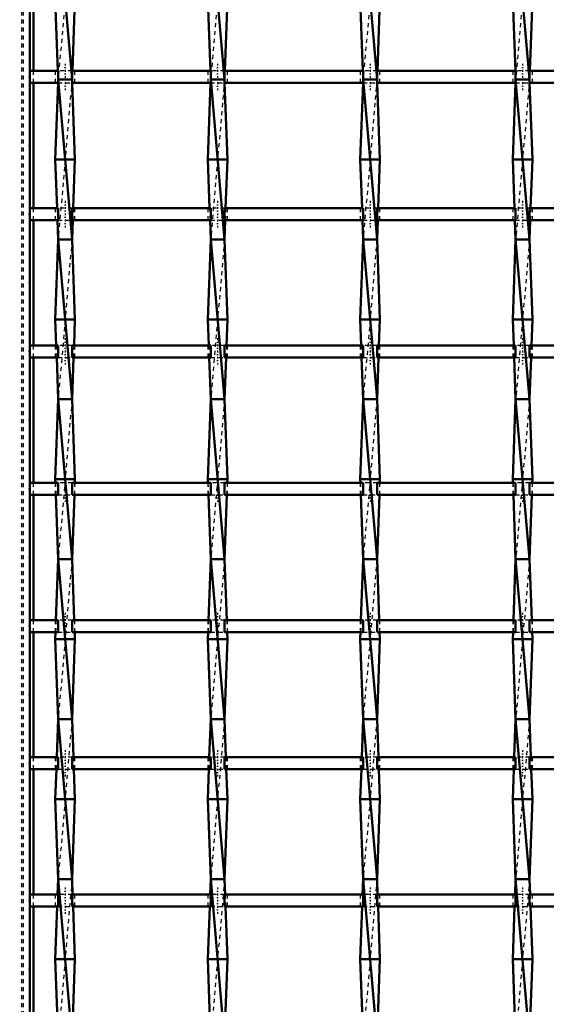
# Model space of a CAD drawing. Header units: millimetres. Extents: x -796 to 551, y -500 to 878.
# Tile 7 of 22: x -449 to -318, y 146 to 392. Entities that reach past the tile are written whole.
import ezdxf

# ---------------------------------------------------------------- set-up
doc = ezdxf.new("R2010")
doc.units = ezdxf.units.MM
doc.linetypes.add('Center', pattern=[1.5, 0.45, -0.5, 0.05, -0.5])
doc.linetypes.add('Dashed', pattern=[2, 1, -1])
for name, color, linetype, lineweight in [('2d ConnectionPoints', 7, 'Continuous', 50), ('AM_0', 7, 'Continuous', 50), ('AM_5', 3, 'Continuous', 25), ('AM_7', 7, 'Center', 25), ('AM_9', 6, 'Dashed', 25)]:
    doc.layers.add(name, color=color, linetype=linetype, lineweight=lineweight)
doc.dimstyles.new('ISO-25', dxfattribs={"dimtxt": 2.5, "dimasz": 2.5, "dimexe": 1.25, "dimexo": 0.625, "dimtad": 1, "dimtxsty": 'Standard', "dimcen": 2.5, "dimadec": 0, "dimazin": 0, "dimtfac": 1, "dimtmove": 0, "dimatfit": 3, "dimfxl": 1, "dimarcsym": 0})

# ---------------------------------------------------------------- blocks, each defined once
blk = doc.blocks.new('3_05aa3lj3zl3owe3hs8i06w88q________0_in_LSSP3303438311900100035010_4')
at = {"layer": 'AM_0'}
for p, q in [((-439.88, 417), (-436.42, 377)), ((-440.6, 397), (-439.96, 379.13)), ((-435.7, 397), (-436.34, 379.13)), ((-439.88, 377), (-436.42, 337)), ((-436.42, 377), (-439.88, 377)), ((-439.91, 376.13), (-440.6, 357)), ((-436.39, 376.13), (-435.7, 357)), ((-440.6, 357), (-440.16, 344.8)), ((-435.7, 357), (-440.6, 357)), ((-435.7, 357), (-436.14, 344.8)), ((-440.05, 341.8), (-439.88, 337)), ((-436.25, 341.8), (-436.42, 337)), ((-439.88, 337), (-440.6, 317)), ((-436.42, 337), (-439.88, 337)), ((-439.88, 337), (-436.42, 297)), ((-436.42, 337), (-435.7, 317)), ((-440.6, 317), (-440.37, 310.47)), ((-435.7, 317), (-440.6, 317)), ((-435.7, 317), (-435.93, 310.47)), ((-440.26, 307.47), (-439.88, 297)), ((-436.04, 307.47), (-436.42, 297)), ((-439.88, 297), (-440.6, 277)), ((-436.42, 297), (-439.88, 297)), ((-439.88, 297), (-436.42, 257)), ((-436.42, 297), (-435.7, 277)), ((-440.6, 277), (-440.57, 276.14)), ((-435.7, 277), (-440.6, 277)), ((-435.7, 277), (-435.73, 276.14)), ((-440.46, 273.14), (-439.88, 257)), ((-435.84, 273.14), (-436.42, 257)), ((-439.88, 257), (-440.43, 241.81)), ((-436.42, 257), (-439.88, 257)), ((-439.88, 257), (-436.42, 217)), ((-436.42, 257), (-435.87, 241.81)), ((-440.54, 238.81), (-440.6, 237)), ((-440.6, 237), (-439.88, 217)), ((-435.7, 237), (-440.6, 237)), ((-435.7, 237), (-436.42, 217)), ((-435.76, 238.81), (-435.7, 237)), ((-439.88, 217), (-440.22, 207.48)), ((-436.42, 217), (-439.88, 217)), ((-439.88, 217), (-436.42, 177)), ((-436.42, 217), (-436.08, 207.48)), ((-440.33, 204.48), (-440.6, 197)), ((-435.97, 204.48), (-435.7, 197)), ((-440.6, 197), (-439.88, 177)), ((-435.7, 197), (-440.6, 197)), ((-435.7, 197), (-436.42, 177)), ((-439.88, 177), (-440.02, 173.15)), ((-439.88, 177), (-436.42, 137)), ((-436.42, 177), (-439.88, 177)), ((-436.42, 177), (-436.28, 173.15)), ((-440.13, 170.15), (-440.6, 157)), ((-436.17, 170.15), (-435.7, 157)), ((-435.7, 157), (-440.6, 157)), ((-440.6, 157), (-439.95, 138.82)), ((-435.7, 157), (-436.35, 138.82))]:
    blk.add_line(p, q, dxfattribs=at)
at = {"layer": 'AM_9'}
for p, q in [((-436.42, 417), (-439.88, 377)), ((-439.96, 379.13), (-439.88, 377)), ((-439.88, 377), (-439.91, 376.13)), ((-436.42, 377), (-439.88, 337)), ((-436.34, 379.13), (-436.42, 377)), ((-436.42, 377), (-436.39, 376.13)), ((-440.16, 344.8), (-440.05, 341.8)), ((-436.14, 344.8), (-436.25, 341.8)), ((-436.42, 337), (-439.88, 297)), ((-440.37, 310.47), (-440.26, 307.47)), ((-435.93, 310.47), (-436.04, 307.47)), ((-436.42, 297), (-439.88, 257)), ((-440.57, 276.14), (-440.46, 273.14)), ((-435.73, 276.14), (-435.84, 273.14)), ((-436.42, 257), (-439.88, 217)), ((-440.43, 241.81), (-440.54, 238.81)), ((-435.87, 241.81), (-435.76, 238.81)), ((-436.42, 217), (-439.88, 177)), ((-440.22, 207.48), (-440.33, 204.48)), ((-436.08, 207.48), (-435.97, 204.48)), ((-436.42, 177), (-439.88, 137)), ((-440.02, 173.15), (-440.13, 170.15)), ((-436.28, 173.15), (-436.17, 170.15))]:
    blk.add_line(p, q, dxfattribs=at)
blk = doc.blocks.new('4_bzir5yus4jp6ud0ksc3mt2uld________0_in_LSSP3303438311900100035010_4')
at = {"layer": 'AM_0'}
for p, q in [((-401.78, 417), (-398.32, 377)), ((-402.5, 397), (-401.86, 379.13)), ((-397.6, 397), (-398.24, 379.13)), ((-401.78, 377), (-398.32, 337)), ((-398.32, 377), (-401.78, 377)), ((-401.81, 376.13), (-402.5, 357)), ((-398.29, 376.13), (-397.6, 357)), ((-397.6, 357), (-402.5, 357)), ((-402.5, 357), (-402.06, 344.8)), ((-397.6, 357), (-398.04, 344.8)), ((-401.95, 341.8), (-401.78, 337)), ((-398.15, 341.8), (-398.32, 337)), ((-401.78, 337), (-402.5, 317)), ((-401.78, 337), (-398.32, 297)), ((-398.32, 337), (-401.78, 337)), ((-398.32, 337), (-397.6, 317)), ((-402.5, 317), (-402.27, 310.47)), ((-397.6, 317), (-402.5, 317)), ((-397.6, 317), (-397.83, 310.47)), ((-402.16, 307.47), (-401.78, 297)), ((-397.94, 307.47), (-398.32, 297)), ((-401.78, 297), (-402.5, 277)), ((-398.32, 297), (-401.78, 297)), ((-401.78, 297), (-398.32, 257)), ((-398.32, 297), (-397.6, 277)), ((-402.5, 277), (-402.47, 276.14)), ((-397.6, 277), (-402.5, 277)), ((-397.6, 277), (-397.63, 276.14)), ((-402.36, 273.14), (-401.78, 257)), ((-397.74, 273.14), (-398.32, 257)), ((-401.78, 257), (-402.33, 241.81)), ((-401.78, 257), (-398.32, 217)), ((-398.32, 257), (-401.78, 257)), ((-398.32, 257), (-397.77, 241.81)), ((-402.44, 238.81), (-402.5, 237)), ((-402.5, 237), (-401.78, 217)), ((-397.6, 237), (-402.5, 237)), ((-397.6, 237), (-398.32, 217)), ((-397.66, 238.81), (-397.6, 237)), ((-401.78, 217), (-402.12, 207.48)), ((-401.78, 217), (-398.32, 177)), ((-398.32, 217), (-401.78, 217)), ((-398.32, 217), (-397.98, 207.48)), ((-402.23, 204.48), (-402.5, 197)), ((-397.87, 204.48), (-397.6, 197)), ((-397.6, 197), (-402.5, 197)), ((-402.5, 197), (-401.78, 177)), ((-397.6, 197), (-398.32, 177)), ((-401.78, 177), (-401.92, 173.15)), ((-401.78, 177), (-398.32, 137)), ((-398.32, 177), (-401.78, 177)), ((-398.32, 177), (-398.18, 173.15)), ((-402.03, 170.15), (-402.5, 157)), ((-398.07, 170.15), (-397.6, 157)), ((-397.6, 157), (-402.5, 157)), ((-402.5, 157), (-401.85, 138.82)), ((-397.6, 157), (-398.25, 138.82))]:
    blk.add_line(p, q, dxfattribs=at)
at = {"layer": 'AM_9'}
for p, q in [((-398.32, 417), (-401.78, 377)), ((-401.86, 379.13), (-401.78, 377)), ((-401.78, 377), (-401.81, 376.13)), ((-398.32, 377), (-401.78, 337)), ((-398.24, 379.13), (-398.32, 377)), ((-398.32, 377), (-398.29, 376.13)), ((-402.06, 344.8), (-401.95, 341.8)), ((-398.04, 344.8), (-398.15, 341.8)), ((-398.32, 337), (-401.78, 297)), ((-402.27, 310.47), (-402.16, 307.47)), ((-397.83, 310.47), (-397.94, 307.47)), ((-398.32, 297), (-401.78, 257)), ((-402.47, 276.14), (-402.36, 273.14)), ((-397.63, 276.14), (-397.74, 273.14)), ((-398.32, 257), (-401.78, 217)), ((-402.33, 241.81), (-402.44, 238.81)), ((-397.77, 241.81), (-397.66, 238.81)), ((-398.32, 217), (-401.78, 177)), ((-402.12, 207.48), (-402.23, 204.48)), ((-397.98, 207.48), (-397.87, 204.48)), ((-398.32, 177), (-401.78, 137)), ((-401.92, 173.15), (-402.03, 170.15)), ((-398.18, 173.15), (-398.07, 170.15))]:
    blk.add_line(p, q, dxfattribs=at)
blk = doc.blocks.new('5_zbg7nga3s7bf2bxihrs14jt1k________0_in_LSSP3303438311900100035010_4')
at = {"layer": 'AM_0'}
for p, q in [((-363.68, 417), (-360.22, 377)), ((-364.4, 397), (-363.76, 379.13)), ((-359.5, 397), (-360.14, 379.13)), ((-363.68, 377), (-360.22, 337)), ((-360.22, 377), (-363.68, 377)), ((-363.71, 376.13), (-364.4, 357)), ((-360.19, 376.13), (-359.5, 357)), ((-359.5, 357), (-364.4, 357)), ((-364.4, 357), (-363.96, 344.8)), ((-359.5, 357), (-359.94, 344.8)), ((-363.85, 341.8), (-363.68, 337)), ((-360.05, 341.8), (-360.22, 337)), ((-363.68, 337), (-364.4, 317)), ((-363.68, 337), (-360.22, 297)), ((-360.22, 337), (-363.68, 337)), ((-360.22, 337), (-359.5, 317)), ((-364.4, 317), (-364.17, 310.47)), ((-359.5, 317), (-364.4, 317)), ((-359.5, 317), (-359.73, 310.47)), ((-364.06, 307.47), (-363.68, 297)), ((-359.84, 307.47), (-360.22, 297)), ((-363.68, 297), (-364.4, 277)), ((-363.68, 297), (-360.22, 257)), ((-360.22, 297), (-363.68, 297)), ((-360.22, 297), (-359.5, 277)), ((-364.4, 277), (-364.37, 276.14)), ((-359.5, 277), (-364.4, 277)), ((-359.5, 277), (-359.53, 276.14)), ((-364.26, 273.14), (-363.68, 257)), ((-359.64, 273.14), (-360.22, 257)), ((-363.68, 257), (-364.23, 241.81)), ((-363.68, 257), (-360.22, 217)), ((-360.22, 257), (-363.68, 257)), ((-360.22, 257), (-359.67, 241.81)), ((-364.34, 238.81), (-364.4, 237)), ((-359.5, 237), (-364.4, 237)), ((-364.4, 237), (-363.68, 217)), ((-359.5, 237), (-360.22, 217)), ((-359.56, 238.81), (-359.5, 237)), ((-363.68, 217), (-364.02, 207.48)), ((-363.68, 217), (-360.22, 177)), ((-360.22, 217), (-363.68, 217)), ((-360.22, 217), (-359.88, 207.48)), ((-364.13, 204.48), (-364.4, 197)), ((-359.77, 204.48), (-359.5, 197)), ((-364.4, 197), (-363.68, 177)), ((-359.5, 197), (-364.4, 197)), ((-359.5, 197), (-360.22, 177)), ((-363.68, 177), (-363.82, 173.15)), ((-363.68, 177), (-360.22, 137)), ((-360.22, 177), (-363.68, 177)), ((-360.22, 177), (-360.08, 173.15)), ((-363.93, 170.15), (-364.4, 157)), ((-359.97, 170.15), (-359.5, 157)), ((-359.5, 157), (-364.4, 157)), ((-364.4, 157), (-363.75, 138.82)), ((-359.5, 157), (-360.15, 138.82))]:
    blk.add_line(p, q, dxfattribs=at)
at = {"layer": 'AM_9'}
for p, q in [((-360.22, 417), (-363.68, 377)), ((-363.76, 379.13), (-363.68, 377)), ((-363.68, 377), (-363.71, 376.13)), ((-360.22, 377), (-363.68, 337)), ((-360.14, 379.13), (-360.22, 377)), ((-360.22, 377), (-360.19, 376.13)), ((-363.96, 344.8), (-363.85, 341.8)), ((-359.94, 344.8), (-360.05, 341.8)), ((-360.22, 337), (-363.68, 297)), ((-364.17, 310.47), (-364.06, 307.47)), ((-359.73, 310.47), (-359.84, 307.47)), ((-360.22, 297), (-363.68, 257)), ((-364.37, 276.14), (-364.26, 273.14)), ((-359.53, 276.14), (-359.64, 273.14)), ((-360.22, 257), (-363.68, 217)), ((-364.23, 241.81), (-364.34, 238.81)), ((-359.67, 241.81), (-359.56, 238.81)), ((-360.22, 217), (-363.68, 177)), ((-364.02, 207.48), (-364.13, 204.48)), ((-359.88, 207.48), (-359.77, 204.48)), ((-360.22, 177), (-363.68, 137)), ((-363.82, 173.15), (-363.93, 170.15)), ((-360.08, 173.15), (-359.97, 170.15))]:
    blk.add_line(p, q, dxfattribs=at)
blk = doc.blocks.new('6_nqirz5bi2e5jo08dd9vkbxzwj________0_in_LSSP3303438311900100035010_4')
at = {"layer": 'AM_0'}
for p, q in [((-325.58, 417), (-322.12, 377)), ((-326.3, 397), (-325.66, 379.13)), ((-321.4, 397), (-322.04, 379.13)), ((-322.12, 377), (-325.58, 377)), ((-325.58, 377), (-322.12, 337)), ((-325.61, 376.13), (-326.3, 357)), ((-322.09, 376.13), (-321.4, 357)), ((-321.4, 357), (-326.3, 357)), ((-326.3, 357), (-325.86, 344.8)), ((-321.4, 357), (-321.84, 344.8)), ((-325.75, 341.8), (-325.58, 337)), ((-321.95, 341.8), (-322.12, 337)), ((-325.58, 337), (-326.3, 317)), ((-325.58, 337), (-322.12, 297)), ((-322.12, 337), (-325.58, 337)), ((-322.12, 337), (-321.4, 317)), ((-321.4, 317), (-326.3, 317)), ((-326.3, 317), (-326.07, 310.47)), ((-321.4, 317), (-321.63, 310.47)), ((-325.96, 307.47), (-325.58, 297)), ((-321.74, 307.47), (-322.12, 297)), ((-325.58, 297), (-326.3, 277)), ((-325.58, 297), (-322.12, 257)), ((-322.12, 297), (-325.58, 297)), ((-322.12, 297), (-321.4, 277)), ((-321.4, 277), (-326.3, 277)), ((-326.3, 277), (-326.27, 276.14)), ((-321.4, 277), (-321.43, 276.14)), ((-326.16, 273.14), (-325.58, 257)), ((-321.54, 273.14), (-322.12, 257)), ((-325.58, 257), (-326.13, 241.81)), ((-325.58, 257), (-322.12, 217)), ((-322.12, 257), (-325.58, 257)), ((-322.12, 257), (-321.57, 241.81)), ((-326.24, 238.81), (-326.3, 237)), ((-321.4, 237), (-326.3, 237)), ((-326.3, 237), (-325.58, 217)), ((-321.4, 237), (-322.12, 217)), ((-321.46, 238.81), (-321.4, 237)), ((-325.58, 217), (-325.92, 207.48)), ((-325.58, 217), (-322.12, 177)), ((-322.12, 217), (-325.58, 217)), ((-322.12, 217), (-321.78, 207.48)), ((-326.03, 204.48), (-326.3, 197)), ((-321.67, 204.48), (-321.4, 197)), ((-326.3, 197), (-325.58, 177)), ((-321.4, 197), (-326.3, 197)), ((-321.4, 197), (-322.12, 177)), ((-325.58, 177), (-325.72, 173.15)), ((-325.58, 177), (-322.12, 137)), ((-322.12, 177), (-325.58, 177)), ((-322.12, 177), (-321.98, 173.15)), ((-325.83, 170.15), (-326.3, 157)), ((-321.87, 170.15), (-321.4, 157)), ((-321.4, 157), (-326.3, 157)), ((-326.3, 157), (-325.65, 138.82)), ((-321.4, 157), (-322.05, 138.82))]:
    blk.add_line(p, q, dxfattribs=at)
at = {"layer": 'AM_9'}
for p, q in [((-322.12, 417), (-325.58, 377)), ((-325.66, 379.13), (-325.58, 377)), ((-325.58, 377), (-325.61, 376.13)), ((-322.12, 377), (-325.58, 337)), ((-322.04, 379.13), (-322.12, 377)), ((-322.12, 377), (-322.09, 376.13)), ((-325.86, 344.8), (-325.75, 341.8)), ((-321.84, 344.8), (-321.95, 341.8)), ((-322.12, 337), (-325.58, 297)), ((-326.07, 310.47), (-325.96, 307.47)), ((-321.63, 310.47), (-321.74, 307.47)), ((-322.12, 297), (-325.58, 257)), ((-326.27, 276.14), (-326.16, 273.14)), ((-321.43, 276.14), (-321.54, 273.14)), ((-322.12, 257), (-325.58, 217)), ((-326.13, 241.81), (-326.24, 238.81)), ((-321.57, 241.81), (-321.46, 238.81)), ((-322.12, 217), (-325.58, 177)), ((-325.92, 207.48), (-326.03, 204.48)), ((-321.78, 207.48), (-321.67, 204.48)), ((-322.12, 177), (-325.58, 137)), ((-325.72, 173.15), (-325.83, 170.15)), ((-321.98, 173.15), (-321.87, 170.15))]:
    blk.add_line(p, q, dxfattribs=at)
blk = doc.blocks.new('47_pzn9e9lc7w7mtyc5basixwt4d________0_in_LSSP3303438311900100035010_4')
at = {"layer": 'AM_0'}
for p, q in [((-439.88, 173.15), (-447, 173.15)), ((-447, 173.15), (-447, 170.15)), ((-439.88, 173.15), (-439.88, 170.15)), ((-401.78, 173.15), (-436.42, 173.15)), ((-436.42, 170.15), (-436.42, 173.15)), ((-401.78, 173.15), (-401.78, 170.15)), ((-398.32, 170.15), (-398.32, 173.15)), ((-363.68, 173.15), (-398.32, 173.15)), ((-363.68, 173.15), (-363.68, 170.15)), ((-360.22, 170.15), (-360.22, 173.15)), ((-325.58, 173.15), (-360.22, 173.15)), ((-325.58, 173.15), (-325.58, 170.15)), ((-322.12, 170.15), (-322.12, 173.15)), ((-287.48, 173.15), (-322.12, 173.15)), ((-439.88, 170.15), (-447, 170.15)), ((-401.78, 170.15), (-436.42, 170.15)), ((-363.68, 170.15), (-398.32, 170.15)), ((-325.58, 170.15), (-360.22, 170.15)), ((-287.48, 170.15), (-322.12, 170.15))]:
    blk.add_line(p, q, dxfattribs=at)
at = {"layer": 'AM_7'}
for p, q in [((-438.15, 174.95), (-438.15, 168.35)), ((-400.05, 174.95), (-400.05, 168.35)), ((-361.95, 174.95), (-361.95, 168.35)), ((-323.85, 174.95), (-323.85, 168.35))]:
    blk.add_line(p, q, dxfattribs=at)
at = {"layer": 'AM_9'}
for p, q in [((-440.6, 173.15), (-440.6, 170.15)), ((-436.42, 173.15), (-439.88, 173.15)), ((-435.7, 170.15), (-435.7, 173.15)), ((-402.5, 173.15), (-402.5, 170.15)), ((-398.32, 173.15), (-401.78, 173.15)), ((-397.6, 170.15), (-397.6, 173.15)), ((-364.4, 173.15), (-364.4, 170.15)), ((-360.22, 173.15), (-363.68, 173.15)), ((-359.5, 170.15), (-359.5, 173.15)), ((-326.3, 173.15), (-326.3, 170.15)), ((-322.12, 173.15), (-325.58, 173.15)), ((-321.4, 170.15), (-321.4, 173.15)), ((-439.88, 170.15), (-436.42, 170.15)), ((-401.78, 170.15), (-398.32, 170.15)), ((-363.68, 170.15), (-360.22, 170.15)), ((-325.58, 170.15), (-322.12, 170.15))]:
    blk.add_line(p, q, dxfattribs=at)
blk = doc.blocks.new('48_tge2xl8mcdwol64sdcp872kqe________0_in_LSSP3303438311900100035010_4')
at = {"layer": 'AM_0'}
for p, q in [((-439.88, 207.48), (-447, 207.48)), ((-447, 207.48), (-447, 204.48)), ((-439.88, 207.48), (-439.88, 204.48)), ((-401.78, 207.48), (-436.42, 207.48)), ((-436.42, 204.48), (-436.42, 207.48)), ((-401.78, 207.48), (-401.78, 204.48)), ((-398.32, 204.48), (-398.32, 207.48)), ((-363.68, 207.48), (-398.32, 207.48)), ((-363.68, 207.48), (-363.68, 204.48)), ((-360.22, 204.48), (-360.22, 207.48)), ((-325.58, 207.48), (-360.22, 207.48)), ((-325.58, 207.48), (-325.58, 204.48)), ((-287.48, 207.48), (-322.12, 207.48)), ((-322.12, 204.48), (-322.12, 207.48)), ((-439.88, 204.48), (-447, 204.48)), ((-401.78, 204.48), (-436.42, 204.48)), ((-363.68, 204.48), (-398.32, 204.48)), ((-325.58, 204.48), (-360.22, 204.48)), ((-287.48, 204.48), (-322.12, 204.48))]:
    blk.add_line(p, q, dxfattribs=at)
at = {"layer": 'AM_7'}
for p, q in [((-438.15, 209.28), (-438.15, 202.68)), ((-400.05, 209.28), (-400.05, 202.68)), ((-361.95, 209.28), (-361.95, 202.68)), ((-323.85, 209.28), (-323.85, 202.68))]:
    blk.add_line(p, q, dxfattribs=at)
at = {"layer": 'AM_9'}
for p, q in [((-440.6, 207.48), (-440.6, 204.48)), ((-436.42, 207.48), (-439.88, 207.48)), ((-435.7, 204.48), (-435.7, 207.48)), ((-402.5, 207.48), (-402.5, 204.48)), ((-398.32, 207.48), (-401.78, 207.48)), ((-397.6, 204.48), (-397.6, 207.48)), ((-364.4, 207.48), (-364.4, 204.48)), ((-360.22, 207.48), (-363.68, 207.48)), ((-359.5, 204.48), (-359.5, 207.48)), ((-326.3, 207.48), (-326.3, 204.48)), ((-322.12, 207.48), (-325.58, 207.48)), ((-321.4, 204.48), (-321.4, 207.48)), ((-439.88, 204.48), (-436.42, 204.48)), ((-401.78, 204.48), (-398.32, 204.48)), ((-363.68, 204.48), (-360.22, 204.48)), ((-325.58, 204.48), (-322.12, 204.48))]:
    blk.add_line(p, q, dxfattribs=at)
blk = doc.blocks.new('49_w3h4g8ij6jhf3phbnc2pddjhj________0_in_LSSP3303438311900100035010_4')
at = {"layer": 'AM_0'}
for p, q in [((-439.88, 241.81), (-447, 241.81)), ((-447, 241.81), (-447, 238.81)), ((-439.88, 241.81), (-439.88, 238.81)), ((-401.78, 241.81), (-436.42, 241.81)), ((-436.42, 238.81), (-436.42, 241.81)), ((-401.78, 241.81), (-401.78, 238.81)), ((-363.68, 241.81), (-398.32, 241.81)), ((-398.32, 238.81), (-398.32, 241.81)), ((-363.68, 241.81), (-363.68, 238.81)), ((-360.22, 238.81), (-360.22, 241.81)), ((-325.58, 241.81), (-360.22, 241.81)), ((-325.58, 241.81), (-325.58, 238.81)), ((-287.48, 241.81), (-322.12, 241.81)), ((-322.12, 238.81), (-322.12, 241.81)), ((-439.88, 238.81), (-447, 238.81)), ((-401.78, 238.81), (-436.42, 238.81)), ((-363.68, 238.81), (-398.32, 238.81)), ((-325.58, 238.81), (-360.22, 238.81)), ((-287.48, 238.81), (-322.12, 238.81))]:
    blk.add_line(p, q, dxfattribs=at)
at = {"layer": 'AM_7'}
for p, q in [((-438.15, 243.61), (-438.15, 237.01)), ((-400.05, 243.61), (-400.05, 237.01)), ((-361.95, 243.61), (-361.95, 237.01)), ((-323.85, 243.61), (-323.85, 237.01))]:
    blk.add_line(p, q, dxfattribs=at)
at = {"layer": 'AM_9'}
for p, q in [((-440.6, 241.81), (-440.6, 238.81)), ((-436.42, 241.81), (-439.88, 241.81)), ((-435.7, 238.81), (-435.7, 241.81)), ((-402.5, 241.81), (-402.5, 238.81)), ((-398.32, 241.81), (-401.78, 241.81)), ((-397.6, 238.81), (-397.6, 241.81)), ((-364.4, 241.81), (-364.4, 238.81)), ((-360.22, 241.81), (-363.68, 241.81)), ((-359.5, 238.81), (-359.5, 241.81)), ((-326.3, 241.81), (-326.3, 238.81)), ((-322.12, 241.81), (-325.58, 241.81)), ((-321.4, 238.81), (-321.4, 241.81)), ((-439.88, 238.81), (-436.42, 238.81)), ((-401.78, 238.81), (-398.32, 238.81)), ((-363.68, 238.81), (-360.22, 238.81)), ((-325.58, 238.81), (-322.12, 238.81))]:
    blk.add_line(p, q, dxfattribs=at)
blk = doc.blocks.new('50_hmncwh4u3qfcmuvlmgi9p877w________0_in_LSSP3303438311900100035010_4')
at = {"layer": 'AM_0'}
for p, q in [((-439.88, 276.14), (-447, 276.14)), ((-447, 276.14), (-447, 273.14)), ((-439.88, 276.14), (-439.88, 273.14)), ((-401.78, 276.14), (-436.42, 276.14)), ((-436.42, 273.14), (-436.42, 276.14)), ((-401.78, 276.14), (-401.78, 273.14)), ((-398.32, 273.14), (-398.32, 276.14)), ((-363.68, 276.14), (-398.32, 276.14)), ((-363.68, 276.14), (-363.68, 273.14)), ((-360.22, 273.14), (-360.22, 276.14)), ((-325.58, 276.14), (-360.22, 276.14)), ((-325.58, 276.14), (-325.58, 273.14)), ((-322.12, 273.14), (-322.12, 276.14)), ((-287.48, 276.14), (-322.12, 276.14)), ((-439.88, 273.14), (-447, 273.14)), ((-401.78, 273.14), (-436.42, 273.14)), ((-363.68, 273.14), (-398.32, 273.14)), ((-325.58, 273.14), (-360.22, 273.14)), ((-287.48, 273.14), (-322.12, 273.14))]:
    blk.add_line(p, q, dxfattribs=at)
at = {"layer": 'AM_7'}
for p, q in [((-438.15, 277.94), (-438.15, 271.34)), ((-400.05, 277.94), (-400.05, 271.34)), ((-361.95, 277.94), (-361.95, 271.34)), ((-323.85, 277.94), (-323.85, 271.34))]:
    blk.add_line(p, q, dxfattribs=at)
at = {"layer": 'AM_9'}
for p, q in [((-440.6, 276.14), (-440.6, 273.14)), ((-436.42, 276.14), (-439.88, 276.14)), ((-435.7, 273.14), (-435.7, 276.14)), ((-402.5, 276.14), (-402.5, 273.14)), ((-398.32, 276.14), (-401.78, 276.14)), ((-397.6, 273.14), (-397.6, 276.14)), ((-364.4, 276.14), (-364.4, 273.14)), ((-360.22, 276.14), (-363.68, 276.14)), ((-359.5, 273.14), (-359.5, 276.14)), ((-326.3, 276.14), (-326.3, 273.14)), ((-322.12, 276.14), (-325.58, 276.14)), ((-321.4, 273.14), (-321.4, 276.14)), ((-439.88, 273.14), (-436.42, 273.14)), ((-401.78, 273.14), (-398.32, 273.14)), ((-363.68, 273.14), (-360.22, 273.14)), ((-325.58, 273.14), (-322.12, 273.14))]:
    blk.add_line(p, q, dxfattribs=at)
blk = doc.blocks.new('51_gzkll9rclhqbwzktg4lqilstq________0_in_LSSP3303438311900100035010_4')
at = {"layer": 'AM_0'}
for p, q in [((-439.88, 310.47), (-447, 310.47)), ((-447, 310.47), (-447, 307.47)), ((-439.88, 310.47), (-439.88, 307.47)), ((-401.78, 310.47), (-436.42, 310.47)), ((-436.42, 307.47), (-436.42, 310.47)), ((-401.78, 310.47), (-401.78, 307.47)), ((-363.68, 310.47), (-398.32, 310.47)), ((-398.32, 307.47), (-398.32, 310.47)), ((-363.68, 310.47), (-363.68, 307.47)), ((-325.58, 310.47), (-360.22, 310.47)), ((-360.22, 307.47), (-360.22, 310.47)), ((-325.58, 310.47), (-325.58, 307.47)), ((-287.48, 310.47), (-322.12, 310.47)), ((-322.12, 307.47), (-322.12, 310.47)), ((-439.88, 307.47), (-447, 307.47)), ((-401.78, 307.47), (-436.42, 307.47)), ((-363.68, 307.47), (-398.32, 307.47)), ((-325.58, 307.47), (-360.22, 307.47)), ((-287.48, 307.47), (-322.12, 307.47))]:
    blk.add_line(p, q, dxfattribs=at)
at = {"layer": 'AM_7'}
for p, q in [((-438.15, 312.27), (-438.15, 305.67)), ((-400.05, 312.27), (-400.05, 305.67)), ((-361.95, 312.27), (-361.95, 305.67)), ((-323.85, 312.27), (-323.85, 305.67))]:
    blk.add_line(p, q, dxfattribs=at)
at = {"layer": 'AM_9'}
for p, q in [((-440.6, 310.47), (-440.6, 307.47)), ((-436.42, 310.47), (-439.88, 310.47)), ((-435.7, 307.47), (-435.7, 310.47)), ((-402.5, 310.47), (-402.5, 307.47)), ((-398.32, 310.47), (-401.78, 310.47)), ((-397.6, 307.47), (-397.6, 310.47)), ((-364.4, 310.47), (-364.4, 307.47)), ((-360.22, 310.47), (-363.68, 310.47)), ((-359.5, 307.47), (-359.5, 310.47)), ((-326.3, 310.47), (-326.3, 307.47)), ((-322.12, 310.47), (-325.58, 310.47)), ((-321.4, 307.47), (-321.4, 310.47)), ((-439.88, 307.47), (-436.42, 307.47)), ((-401.78, 307.47), (-398.32, 307.47)), ((-363.68, 307.47), (-360.22, 307.47)), ((-325.58, 307.47), (-322.12, 307.47))]:
    blk.add_line(p, q, dxfattribs=at)
blk = doc.blocks.new('52_ftsmhjeyp0pcy31vffbbumtbf________0_in_LSSP3303438311900100035010_4')
at = {"layer": 'AM_0'}
for p, q in [((-439.88, 344.8), (-447, 344.8)), ((-447, 344.8), (-447, 341.8)), ((-439.88, 344.8), (-439.88, 341.8)), ((-401.78, 344.8), (-436.42, 344.8)), ((-436.42, 341.8), (-436.42, 344.8)), ((-401.78, 344.8), (-401.78, 341.8)), ((-363.68, 344.8), (-398.32, 344.8)), ((-398.32, 341.8), (-398.32, 344.8)), ((-363.68, 344.8), (-363.68, 341.8)), ((-360.22, 341.8), (-360.22, 344.8)), ((-325.58, 344.8), (-360.22, 344.8)), ((-325.58, 344.8), (-325.58, 341.8)), ((-322.12, 341.8), (-322.12, 344.8)), ((-287.48, 344.8), (-322.12, 344.8)), ((-439.88, 341.8), (-447, 341.8)), ((-401.78, 341.8), (-436.42, 341.8)), ((-363.68, 341.8), (-398.32, 341.8)), ((-325.58, 341.8), (-360.22, 341.8)), ((-287.48, 341.8), (-322.12, 341.8))]:
    blk.add_line(p, q, dxfattribs=at)
at = {"layer": 'AM_7'}
for p, q in [((-438.15, 346.6), (-438.15, 340)), ((-400.05, 346.6), (-400.05, 340)), ((-361.95, 346.6), (-361.95, 340)), ((-323.85, 346.6), (-323.85, 340))]:
    blk.add_line(p, q, dxfattribs=at)
at = {"layer": 'AM_9'}
for p, q in [((-440.6, 344.8), (-440.6, 341.8)), ((-436.42, 344.8), (-439.88, 344.8)), ((-435.7, 341.8), (-435.7, 344.8)), ((-402.5, 344.8), (-402.5, 341.8)), ((-398.32, 344.8), (-401.78, 344.8)), ((-397.6, 341.8), (-397.6, 344.8)), ((-364.4, 344.8), (-364.4, 341.8)), ((-360.22, 344.8), (-363.68, 344.8)), ((-359.5, 341.8), (-359.5, 344.8)), ((-326.3, 344.8), (-326.3, 341.8)), ((-322.12, 344.8), (-325.58, 344.8)), ((-321.4, 341.8), (-321.4, 344.8)), ((-439.88, 341.8), (-436.42, 341.8)), ((-401.78, 341.8), (-398.32, 341.8)), ((-363.68, 341.8), (-360.22, 341.8)), ((-325.58, 341.8), (-322.12, 341.8))]:
    blk.add_line(p, q, dxfattribs=at)
blk = doc.blocks.new('53_pw39ndlvkfechnm9nyr7peyqj________0_in_LSSP3303438311900100035010_4')
at = {"layer": 'AM_0'}
for p, q in [((-439.88, 379.13), (-447, 379.13)), ((-447, 379.13), (-447, 376.13)), ((-439.88, 379.13), (-439.88, 376.13)), ((-401.78, 379.13), (-436.42, 379.13)), ((-436.42, 376.13), (-436.42, 379.13)), ((-401.78, 379.13), (-401.78, 376.13)), ((-398.32, 376.13), (-398.32, 379.13)), ((-363.68, 379.13), (-398.32, 379.13)), ((-363.68, 379.13), (-363.68, 376.13)), ((-360.22, 376.13), (-360.22, 379.13)), ((-325.58, 379.13), (-360.22, 379.13)), ((-325.58, 379.13), (-325.58, 376.13)), ((-322.12, 376.13), (-322.12, 379.13)), ((-287.48, 379.13), (-322.12, 379.13)), ((-439.88, 376.13), (-447, 376.13)), ((-401.78, 376.13), (-436.42, 376.13)), ((-363.68, 376.13), (-398.32, 376.13)), ((-325.58, 376.13), (-360.22, 376.13)), ((-287.48, 376.13), (-322.12, 376.13))]:
    blk.add_line(p, q, dxfattribs=at)
at = {"layer": 'AM_7'}
for p, q in [((-438.15, 380.93), (-438.15, 374.33)), ((-400.05, 380.93), (-400.05, 374.33)), ((-361.95, 380.93), (-361.95, 374.33)), ((-323.85, 380.93), (-323.85, 374.33))]:
    blk.add_line(p, q, dxfattribs=at)
at = {"layer": 'AM_9'}
for p, q in [((-440.6, 379.13), (-440.6, 376.13)), ((-436.42, 379.13), (-439.88, 379.13)), ((-435.7, 376.13), (-435.7, 379.13)), ((-402.5, 379.13), (-402.5, 376.13)), ((-398.32, 379.13), (-401.78, 379.13)), ((-397.6, 376.13), (-397.6, 379.13)), ((-364.4, 379.13), (-364.4, 376.13)), ((-360.22, 379.13), (-363.68, 379.13)), ((-359.5, 376.13), (-359.5, 379.13)), ((-326.3, 379.13), (-326.3, 376.13)), ((-322.12, 379.13), (-325.58, 379.13)), ((-321.4, 376.13), (-321.4, 379.13)), ((-439.88, 376.13), (-436.42, 376.13)), ((-401.81, 376.13), (-398.29, 376.13)), ((-363.68, 376.13), (-360.22, 376.13)), ((-325.58, 376.13), (-322.12, 376.13))]:
    blk.add_line(p, q, dxfattribs=at)
blk = doc.blocks.new('57_trgh7d3zejtybbgj59mhy1kve________0_in_LSSP3303438311900100035010_4')
at = {"layer": 'AM_0'}
for p, q in [((-447, -497), (-447, 497)), ((-446.05, 379.13), (-446.05, 410.46)), ((-446.05, 344.8), (-446.05, 376.13)), ((-446.05, 310.47), (-446.05, 341.8)), ((-446.05, 276.14), (-446.05, 307.47)), ((-446.05, 241.81), (-446.05, 273.14)), ((-446.05, 207.48), (-446.05, 238.81)), ((-446.05, 173.15), (-446.05, 204.48)), ((-446.05, 138.82), (-446.05, 170.15))]:
    blk.add_line(p, q, dxfattribs=at)
at = {"layer": 'AM_9'}
for p, q in [((-448.99, -497), (-448.99, 497)), ((-448.55, -497), (-448.55, 497)), ((-446.05, 376.13), (-446.05, 379.13)), ((-446.05, 341.8), (-446.05, 344.8)), ((-446.05, 307.47), (-446.05, 310.47)), ((-446.05, 273.14), (-446.05, 276.14)), ((-446.05, 238.81), (-446.05, 241.81)), ((-446.05, 204.48), (-446.05, 207.48)), ((-446.05, 170.15), (-446.05, 173.15))]:
    blk.add_line(p, q, dxfattribs=at)
blk = doc.blocks.new('*D61')
at = {"layer": 'AM_5', "color": 0, "lineweight": -2}
for p, q in [((-550, 40), (-550, 80)), ((-450, 0), (-550, 0)), ((-550, -34.33), (-550, 0)), ((-450, -34.33), (-550, -34.33)), ((-550, -74.33), (-550, -114.33))]:
    blk.add_line(p, q, dxfattribs=at)
at = {"layer": 'AM_5', "color": 0}
for points in [[(-556.67, 40), (-543.33, 40), (-550, 0)], [(-543.33, -74.33), (-556.67, -74.33), (-550, -34.33)]]:
    blk.add_solid(points, dxfattribs=at)
at = {"layer": 'Defpoints', "color": 0}
for p in [(-550, 0), (-450, 0), (-450, -34.33)]:
    blk.add_point(p, dxfattribs=at)
at = {"layer": 'AM_5', "color": 0, "insert": (-570, 224), "char_height": 40, "attachment_point": 5, "rotation": 90}
blk.add_mtext('TT = 34.3 mm', dxfattribs=at)

msp = doc.modelspace()

# ---------------------------------------------------------------- linework, layer by layer
at = {"layer": '2d ConnectionPoints'}
for p in [(-447, 377.63), (-447, 377.63), (-447, 360.465), (-447, 343.3), (-447, 343.3), (-447, 326.135), (-447, 308.97), (-447, 308.97), (-447, 291.805), (-447, 274.64), (-447, 274.64), (-447, 257.475), (-447, 240.31), (-447, 240.31), (-447, 223.145), (-447, 205.98), (-447, 205.98), (-447, 188.815), (-447, 171.65), (-447, 171.65), (-447, 154.485)]:
    msp.add_point(p, dxfattribs=at)

# ---------------------------------------------------------------- block references
for name in ['57_trgh7d3zejtybbgj59mhy1kve________0_in_LSSP3303438311900100035010_4', '3_05aa3lj3zl3owe3hs8i06w88q________0_in_LSSP3303438311900100035010_4', '4_bzir5yus4jp6ud0ksc3mt2uld________0_in_LSSP3303438311900100035010_4', '5_zbg7nga3s7bf2bxihrs14jt1k________0_in_LSSP3303438311900100035010_4', '6_nqirz5bi2e5jo08dd9vkbxzwj________0_in_LSSP3303438311900100035010_4', '53_pw39ndlvkfechnm9nyr7peyqj________0_in_LSSP3303438311900100035010_4', '52_ftsmhjeyp0pcy31vffbbumtbf________0_in_LSSP3303438311900100035010_4', '51_gzkll9rclhqbwzktg4lqilstq________0_in_LSSP3303438311900100035010_4', '50_hmncwh4u3qfcmuvlmgi9p877w________0_in_LSSP3303438311900100035010_4', '49_w3h4g8ij6jhf3phbnc2pddjhj________0_in_LSSP3303438311900100035010_4', '48_tge2xl8mcdwol64sdcp872kqe________0_in_LSSP3303438311900100035010_4', '47_pzn9e9lc7w7mtyc5basixwt4d________0_in_LSSP3303438311900100035010_4']:
    msp.add_blockref(name, (0, 0))

# ---------------------------------------------------------------- dimensions: what is measured, and where the dimension line sits
at = {"layer": 'AM_5'}
dim = msp.add_linear_dim(base=(-550, 0), p1=(-450, -34.33), p2=(-450, 0), angle=90, text='TT = 34.3 mm', dimstyle='ISO-25', override={"dimtxt": 40, "dimasz": 40, "dimexe": 0, "dimexo": 0, "dimgap": 12}, dxfattribs=at)
dim.commit()
dim.dimension.update_dxf_attribs({"geometry": '*D61', "text_midpoint": (-570, 224), "dimtype": 160, "text_rotation": 90})

doc.saveas('drawing.dxf')
